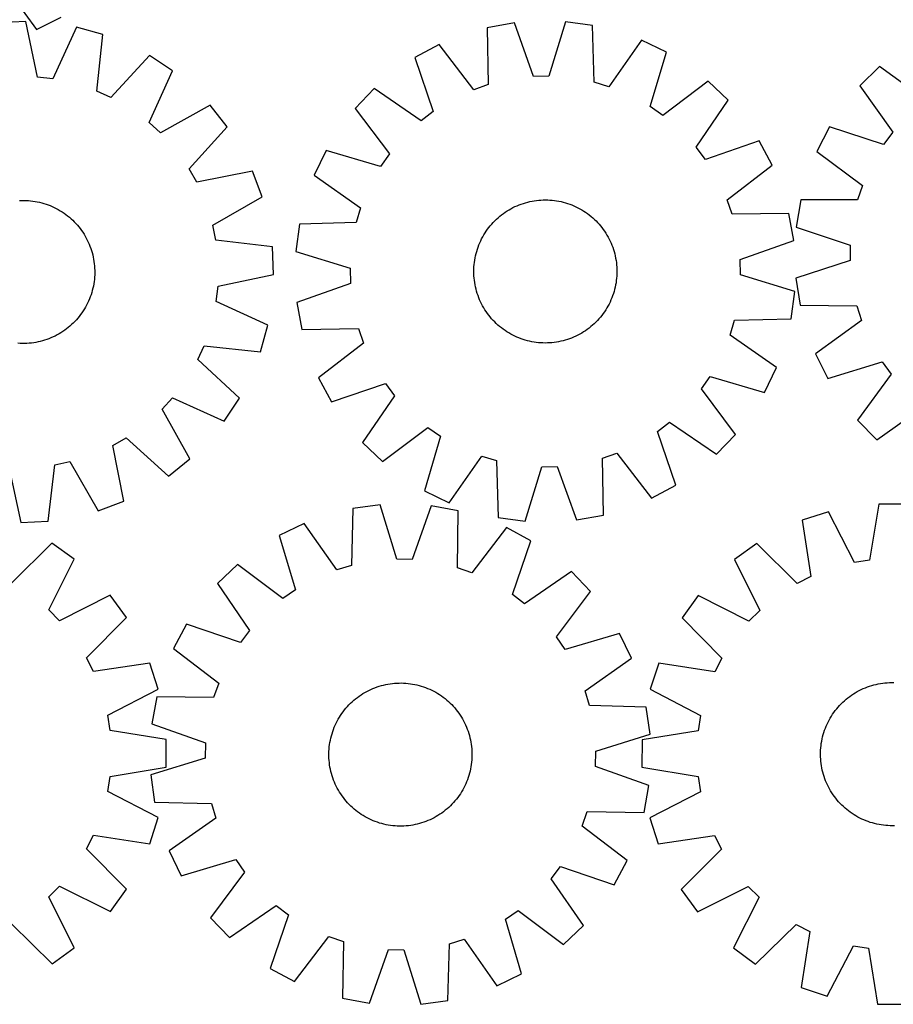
# Model space of a CAD drawing. Header units: millimetres. Extents: x 7 to 1493, y 7 to 2993.
# Tile 8 of 12: x 567 to 1055, y 2116 to 2666. Entities that reach past the tile are written whole.
import ezdxf

# ---------------------------------------------------------------- set-up
doc = ezdxf.new("R2010")
doc.units = ezdxf.units.MM
doc.layers.add('CUT', color=7, linetype='CONTINUOUS', true_color=0x000000)

msp = doc.modelspace()

# ---------------------------------------------------------------- linework, layer by layer
at = {"layer": 'CUT'}
for p, q in [((557.22138, 2686.136341), (575.998502, 2660.516144)), ((569.906683, 2665.013353), (554.536127, 2664.323018)), ((576.449954, 2633.930233), (569.906683, 2665.013353)), ((575.998502, 2660.516144), (589.717108, 2667.482522)), ((843.088744, 2664.213281), (827.948692, 2661.472956)), ((853.731347, 2634.28487), (843.088744, 2664.213281)), ((871.620698, 2664.84052), (862.303619, 2634.473321)), ((886.86655, 2662.768191), (871.620698, 2664.84052)), ((598.266093, 2661.818093), (584.970387, 2632.970234)), ((613.097685, 2657.724877), (598.266093, 2661.818093)), ((827.948692, 2661.472956), (828.471605, 2629.712897)), ((887.739879, 2631.015836), (886.86655, 2662.768191)), ((609.715493, 2626.141091), (613.097685, 2657.724877)), ((914.195878, 2654.547873), (895.950829, 2628.546086)), ((928.05516, 2647.865744), (914.195878, 2654.547873)), ((801.007019, 2652.059557), (787.454782, 2644.774819)), ((820.377123, 2626.884692), (801.007019, 2652.059557)), ((919.073728, 2617.397586), (928.05516, 2647.865744)), ((639.081697, 2645.922464), (617.522251, 2622.595119)), ((651.922506, 2637.44637), (639.081697, 2645.922464)), ((787.454782, 2644.774819), (797.766499, 2614.730797)), ((638.945924, 2608.453559), (651.922506, 2637.44637)), ((1047.217194, 2639.818875), (1036.262276, 2629.015158)), ((1072.888347, 2621.111479), (1047.217194, 2639.818875)), ((584.970387, 2632.970234), (576.449954, 2633.930233)), ((862.303619, 2634.473321), (853.731347, 2634.28487)), ((895.950829, 2628.546086), (887.739879, 2631.015836)), ((951.506678, 2631.60253), (926.119611, 2612.511391)), ((962.622747, 2620.964693), (951.506678, 2631.60253)), ((617.522251, 2622.595119), (609.715493, 2626.141091)), ((764.740628, 2627.49671), (754.102792, 2616.380641)), ((790.942153, 2609.539682), (764.740628, 2627.49671)), ((828.471605, 2629.712897), (820.377123, 2626.884692)), ((1036.262276, 2629.015158), (1054.611103, 2603.086501)), ((944.665719, 2594.763168), (962.622747, 2620.964693)), ((672.987624, 2618.192107), (645.274826, 2602.668719)), ((682.580702, 2606.162835), (672.987624, 2618.192107)), ((754.102792, 2616.380641), (773.193931, 2590.993574)), ((797.766499, 2614.730797), (790.942153, 2609.539682)), ((926.119611, 2612.511391), (919.073728, 2617.397586)), ((645.274826, 2602.668719), (638.945924, 2608.453559)), ((661.279968, 2582.599018), (682.580702, 2606.162835)), ((1019.327529, 2606.043868), (1012.247314, 2592.383667)), ((1049.523149, 2596.1849), (1019.327529, 2606.043868)), ((1054.611103, 2603.086501), (1049.523149, 2596.1849)), ((979.900856, 2598.25054), (949.856834, 2587.938823)), ((987.185593, 2584.698302), (979.900856, 2598.25054)), ((737.839578, 2592.929123), (731.157448, 2579.069841)), ((768.307735, 2583.947691), (737.839578, 2592.929123)), ((949.856834, 2587.938823), (944.665719, 2594.763168)), ((1012.247314, 2592.383667), (1037.710482, 2573.394147)), ((773.193931, 2590.993574), (768.307735, 2583.947691)), ((665.511498, 2575.14157), (661.279968, 2582.599018)), ((696.664925, 2581.341463), (665.511498, 2575.14157)), ((702.071235, 2566.936521), (696.664925, 2581.341463)), ((962.010728, 2565.328198), (987.185593, 2584.698302)), ((731.157448, 2579.069841), (757.159236, 2560.824792)), ((1037.710482, 2573.394147), (1035.004262, 2565.258071)), ((566.384884, 2564.964877), (567.640608, 2565.011396)), ((567.640608, 2565.011396), (568.897174, 2565.018448)), ((568.897174, 2565.018448), (570.153341, 2564.986028)), ((570.153341, 2564.986028), (571.40787, 2564.914167)), ((571.40787, 2564.914167), (572.659522, 2564.802935)), ((572.659522, 2564.802935), (573.907064, 2564.652443)), ((573.907064, 2564.652443), (575.149262, 2564.462838)), ((674.531413, 2551.108288), (702.071235, 2566.936521)), ((851.751706, 2564.340066), (852.982584, 2564.592939)), ((852.982584, 2564.592939), (854.220798, 2564.807024)), ((854.220798, 2564.807024), (855.465126, 2564.982111)), ((855.465126, 2564.982111), (856.714339, 2565.118025)), ((856.714339, 2565.118025), (857.967206, 2565.214634)), ((857.967206, 2565.214634), (859.222488, 2565.271842)), ((859.222488, 2565.271842), (860.478948, 2565.289592)), ((860.478948, 2565.289592), (861.735346, 2565.267868)), ((861.735346, 2565.267868), (862.990441, 2565.206689)), ((862.990441, 2565.206689), (864.242995, 2565.106117)), ((864.242995, 2565.106117), (865.491772, 2564.966251)), ((865.491772, 2564.966251), (866.73554, 2564.787229)), ((866.73554, 2564.787229), (867.973071, 2564.569228)), ((867.973071, 2564.569228), (869.203143, 2564.312462)), ((964.838934, 2557.233717), (962.010728, 2565.328198)), ((1003.239932, 2565.303547), (1000.727482, 2550.124017)), ((1035.004262, 2565.258071), (1003.239932, 2565.303547)), ((575.149262, 2564.462838), (576.384892, 2564.234309)), ((576.384892, 2564.234309), (577.612734, 2563.967081)), ((577.612734, 2563.967081), (578.831576, 2563.661417)), ((578.831576, 2563.661417), (580.040216, 2563.317619)), ((580.040216, 2563.317619), (581.23746, 2562.936027)), ((581.23746, 2562.936027), (582.422128, 2562.517016)), ((582.422128, 2562.517016), (583.593049, 2562.061001)), ((583.593049, 2562.061001), (584.749069, 2561.568431)), ((584.749069, 2561.568431), (585.889046, 2561.039793)), ((585.889046, 2561.039793), (587.011856, 2560.475609)), ((587.011856, 2560.475609), (588.116391, 2559.876434)), ((588.116391, 2559.876434), (589.20156, 2559.242861)), ((589.20156, 2559.242861), (590.266292, 2558.575514)), ((757.159236, 2560.824792), (754.689485, 2552.613842)), ((837.984701, 2558.408387), (839.036054, 2559.096618)), ((839.036054, 2559.096618), (840.108506, 2559.751487)), ((840.108506, 2559.751487), (841.200999, 2560.372346)), ((841.200999, 2560.372346), (842.312455, 2560.958582)), ((842.312455, 2560.958582), (843.441776, 2561.509618)), ((843.441776, 2561.509618), (844.587849, 2562.024909)), ((844.587849, 2562.024909), (845.749541, 2562.503946)), ((845.749541, 2562.503946), (846.925708, 2562.946258)), ((846.925708, 2562.946258), (848.115187, 2563.351407)), ((848.115187, 2563.351407), (849.316806, 2563.718993)), ((849.316806, 2563.718993), (850.529377, 2564.048655)), ((850.529377, 2564.048655), (851.751706, 2564.340066)), ((869.203143, 2564.312462), (870.424543, 2564.017186)), ((870.424543, 2564.017186), (871.636066, 2563.68369)), ((871.636066, 2563.68369), (872.836516, 2563.312304)), ((872.836516, 2563.312304), (874.024708, 2562.903394)), ((874.024708, 2562.903394), (875.199469, 2562.457364)), ((875.199469, 2562.457364), (876.35964, 2561.974654)), ((876.35964, 2561.974654), (877.504077, 2561.455741)), ((877.504077, 2561.455741), (878.631649, 2560.901135)), ((878.631649, 2560.901135), (879.741245, 2560.311386)), ((879.741245, 2560.311386), (880.831769, 2559.687074)), ((880.831769, 2559.687074), (881.902144, 2559.028816)), ((881.902144, 2559.028816), (882.951315, 2558.337262)), ((590.266292, 2558.575514), (591.309538, 2557.875053)), ((591.309538, 2557.875053), (592.330266, 2557.142168)), ((592.330266, 2557.142168), (593.32747, 2556.377583)), ((593.32747, 2556.377583), (594.300167, 2555.582052)), ((594.300167, 2555.582052), (595.247394, 2554.75636)), ((595.247394, 2554.75636), (596.168219, 2553.901323)), ((596.168219, 2553.901323), (597.061732, 2553.017784)), ((831.300281, 2552.717614), (832.176181, 2553.618616)), ((832.176181, 2553.618616), (833.07995, 2554.491662)), ((833.07995, 2554.491662), (834.010696, 2555.335888)), ((834.010696, 2555.335888), (834.967501, 2556.150463)), ((834.967501, 2556.150463), (835.94942, 2556.934581)), ((835.94942, 2556.934581), (836.955484, 2557.68747)), ((836.955484, 2557.68747), (837.984701, 2558.408387)), ((882.951315, 2558.337262), (883.978245, 2557.613093)), ((883.978245, 2557.613093), (884.981923, 2556.857025)), ((884.981923, 2556.857025), (885.961356, 2556.069804)), ((885.961356, 2556.069804), (886.915579, 2555.252207)), ((886.915579, 2555.252207), (887.84365, 2554.40504)), ((887.84365, 2554.40504), (888.744653, 2553.52914)), ((888.744653, 2553.52914), (889.617698, 2552.625371)), ((996.598992, 2557.756629), (964.838934, 2557.233717)), ((999.339317, 2542.616578), (996.598992, 2557.756629)), ((597.061732, 2553.017784), (597.927052, 2552.106615)), ((597.927052, 2552.106615), (598.763324, 2551.168716)), ((598.763324, 2551.168716), (599.569723, 2550.205011)), ((599.569723, 2550.205011), (600.345454, 2549.216452)), ((600.345454, 2549.216452), (601.089751, 2548.204015)), ((601.089751, 2548.204015), (601.801879, 2547.168698)), ((676.251359, 2542.708219), (674.531413, 2551.108288)), ((722.93713, 2551.740513), (720.864801, 2536.494661)), ((754.689485, 2552.613842), (722.93713, 2551.740513)), ((827.36806, 2547.825278), (828.092228, 2548.852209)), ((828.092228, 2548.852209), (828.848296, 2549.855886)), ((828.848296, 2549.855886), (829.635517, 2550.83532)), ((829.635517, 2550.83532), (830.453114, 2551.789543)), ((830.453114, 2551.789543), (831.300281, 2552.717614)), ((889.617698, 2552.625371), (890.461925, 2551.694625)), ((890.461925, 2551.694625), (891.276499, 2550.73782)), ((891.276499, 2550.73782), (892.060618, 2549.755902)), ((892.060618, 2549.755902), (892.813507, 2548.749837)), ((892.813507, 2548.749837), (893.534423, 2547.720621)), ((1000.727482, 2550.124017), (1030.812478, 2539.932462)), ((601.801879, 2547.168698), (602.481135, 2546.111524)), ((602.481135, 2546.111524), (603.12685, 2545.033535)), ((603.12685, 2545.033535), (603.738385, 2543.935796)), ((603.738385, 2543.935796), (604.315138, 2542.81939)), ((604.315138, 2542.81939), (604.856539, 2541.685418)), ((707.795902, 2538.97773), (676.251359, 2542.708219)), ((824.249581, 2542.37804), (824.804186, 2543.505613)), ((824.804186, 2543.505613), (825.393936, 2544.615208)), ((825.393936, 2544.615208), (826.018248, 2545.705732)), ((826.018248, 2545.705732), (826.676506, 2546.776107)), ((826.676506, 2546.776107), (827.36806, 2547.825278)), ((893.534423, 2547.720621), (894.222655, 2546.669268)), ((894.222655, 2546.669268), (894.877524, 2545.596815)), ((894.877524, 2545.596815), (895.498382, 2544.504322)), ((895.498382, 2544.504322), (896.084619, 2543.392867)), ((896.084619, 2543.392867), (896.635655, 2542.263545)), ((969.410907, 2531.973975), (999.339317, 2542.616578)), ((604.856539, 2541.685418), (605.362054, 2540.535)), ((605.362054, 2540.535), (605.831185, 2539.369271)), ((605.831185, 2539.369271), (606.263467, 2538.189382)), ((606.263467, 2538.189382), (606.658475, 2536.996497)), ((708.486236, 2523.607174), (707.795902, 2538.97773)), ((822.021631, 2536.51003), (822.393017, 2537.710479)), ((822.393017, 2537.710479), (822.801927, 2538.898671)), ((822.801927, 2538.898671), (823.247957, 2540.073432)), ((823.247957, 2540.073432), (823.730667, 2541.233604)), ((823.730667, 2541.233604), (824.249581, 2542.37804)), ((896.635655, 2542.263545), (897.150945, 2541.117473)), ((897.150945, 2541.117473), (897.629983, 2539.95578)), ((897.629983, 2539.95578), (898.072294, 2538.779614)), ((898.072294, 2538.779614), (898.477443, 2537.590134)), ((898.477443, 2537.590134), (898.84503, 2536.388516)), ((1030.812478, 2539.932462), (1030.752896, 2531.358325)), ((606.658475, 2536.996497), (607.015818, 2535.791792)), ((607.015818, 2535.791792), (607.335144, 2534.576458)), ((607.335144, 2534.576458), (607.616139, 2533.351693)), ((607.616139, 2533.351693), (607.858523, 2532.118706)), ((607.858523, 2532.118706), (608.062059, 2530.878714)), ((720.864801, 2536.494661), (751.232, 2527.177583)), ((820.73907, 2530.365736), (820.918092, 2531.609503)), ((820.918092, 2531.609503), (821.136094, 2532.847034)), ((821.136094, 2532.847034), (821.392859, 2534.077107)), ((821.392859, 2534.077107), (821.688135, 2535.298507)), ((821.688135, 2535.298507), (822.021631, 2536.51003)), ((898.84503, 2536.388516), (899.174691, 2535.175944)), ((899.174691, 2535.175944), (899.466102, 2533.953616)), ((899.466102, 2533.953616), (899.718975, 2532.722737)), ((899.718975, 2532.722737), (899.933061, 2531.484523)), ((969.599358, 2523.401702), (969.410907, 2531.973975)), ((608.062059, 2530.878714), (608.226546, 2529.632941)), ((608.226546, 2529.632941), (608.351821, 2528.382616)), ((608.351821, 2528.382616), (608.43776, 2527.128973)), ((608.43776, 2527.128973), (608.484279, 2525.873249)), ((751.232, 2527.177583), (751.420451, 2518.60531)), ((820.415729, 2525.352912), (820.437454, 2526.609309)), ((820.437454, 2526.609309), (820.498633, 2527.864404)), ((820.498633, 2527.864404), (820.599204, 2529.116959)), ((820.599204, 2529.116959), (820.73907, 2530.365736)), ((899.933061, 2531.484523), (900.108147, 2530.240195)), ((900.108147, 2530.240195), (900.244062, 2528.990982)), ((900.244062, 2528.990982), (900.340671, 2527.738116)), ((900.340671, 2527.738116), (900.397879, 2526.482833)), ((900.397879, 2526.482833), (900.415629, 2525.226373)), ((1030.752896, 2531.358325), (1000.529169, 2521.585858)), ((608.275818, 2520.854334), (608.125326, 2519.606793)), ((608.38705, 2522.105987), (608.275818, 2520.854334)), ((608.458912, 2523.360516), (608.38705, 2522.105987)), ((608.491332, 2524.616683), (608.458912, 2523.360516)), ((608.484279, 2525.873249), (608.491332, 2524.616683)), ((677.403116, 2517.063903), (708.486236, 2523.607174)), ((820.433479, 2524.096451), (820.415729, 2525.352912)), ((820.490687, 2522.841169), (820.433479, 2524.096451)), ((820.587296, 2521.588303), (820.490687, 2522.841169)), ((820.723211, 2520.33909), (820.587296, 2521.588303)), ((900.232154, 2521.462326), (900.092288, 2520.213549)), ((900.332726, 2522.714881), (900.232154, 2521.462326)), ((900.393904, 2523.969976), (900.332726, 2522.714881)), ((900.415629, 2525.226373), (900.393904, 2523.969976)), ((999.966557, 2514.084624), (969.599358, 2523.401702)), ((1000.529169, 2521.585858), (1002.830421, 2506.372877)), ((607.439964, 2515.901123), (607.134301, 2514.682281)), ((607.707193, 2517.128965), (607.439964, 2515.901123)), ((607.935722, 2518.364595), (607.707193, 2517.128965)), ((608.125326, 2519.606793), (607.935722, 2518.364595)), ((676.443117, 2508.54347), (677.403116, 2517.063903)), ((751.420451, 2518.60531), (721.492041, 2507.962707)), ((820.898297, 2519.094762), (820.723211, 2520.33909)), ((821.112383, 2517.856548), (820.898297, 2519.094762)), ((821.365256, 2516.625669), (821.112383, 2517.856548)), ((821.656667, 2515.403341), (821.365256, 2516.625669)), ((821.986328, 2514.190769), (821.656667, 2515.403341)), ((899.143223, 2515.280778), (898.809727, 2514.069255)), ((899.438499, 2516.502178), (899.143223, 2515.280778)), ((899.695264, 2517.732251), (899.438499, 2516.502178)), ((899.913266, 2518.969782), (899.695264, 2517.732251)), ((900.092288, 2520.213549), (899.913266, 2518.969782)), ((605.533884, 2509.920808), (605.041315, 2508.764788)), ((605.9899, 2511.091729), (605.533884, 2509.920808)), ((606.40891, 2512.276397), (605.9899, 2511.091729)), ((606.790503, 2513.473641), (606.40891, 2512.276397)), ((607.134301, 2514.682281), (606.790503, 2513.473641)), ((822.353915, 2512.989151), (821.986328, 2514.190769)), ((822.759064, 2511.799671), (822.353915, 2512.989151)), ((823.201375, 2510.623505), (822.759064, 2511.799671)), ((823.680413, 2509.461812), (823.201375, 2510.623505)), ((897.583401, 2510.505853), (897.100691, 2509.345681)), ((898.029431, 2511.680614), (897.583401, 2510.505853)), ((898.438341, 2512.868806), (898.029431, 2511.680614)), ((898.809727, 2514.069255), (898.438341, 2512.868806)), ((997.894228, 2498.838772), (999.966557, 2514.084624)), ((602.715744, 2504.312297), (602.048397, 2503.247564)), ((603.349317, 2505.397466), (602.715744, 2504.312297)), ((603.948492, 2506.502), (603.349317, 2505.397466)), ((604.512677, 2507.62481), (603.948492, 2506.502)), ((605.041315, 2508.764788), (604.512677, 2507.62481)), ((705.290976, 2495.247764), (676.443117, 2508.54347)), ((721.492041, 2507.962707), (724.232366, 2492.822656)), ((824.195704, 2508.31574), (823.680413, 2509.461812)), ((824.746739, 2507.186418), (824.195704, 2508.31574)), ((825.332976, 2506.074963), (824.746739, 2507.186418)), ((825.953834, 2504.98247), (825.332976, 2506.074963)), ((826.608703, 2503.910017), (825.953834, 2504.98247)), ((894.81311, 2504.873553), (894.154853, 2503.803178)), ((895.437422, 2505.964076), (894.81311, 2504.873553)), ((896.027172, 2507.073672), (895.437422, 2505.964076)), ((896.581777, 2508.201245), (896.027172, 2507.073672)), ((897.100691, 2509.345681), (896.581777, 2508.201245)), ((1002.830421, 2506.372877), (1034.592315, 2505.976908)), ((1034.592315, 2505.976908), (1037.185204, 2497.804007)), ((599.054935, 2499.21369), (598.229244, 2498.266462)), ((599.850466, 2500.186386), (599.054935, 2499.21369)), ((600.615051, 2501.183591), (599.850466, 2500.186386)), ((601.347936, 2502.204319), (600.615051, 2501.183591)), ((602.048397, 2503.247564), (601.347936, 2502.204319)), ((827.296935, 2502.858664), (826.608703, 2503.910017)), ((828.017851, 2501.829448), (827.296935, 2502.858664)), ((828.77074, 2500.823383), (828.017851, 2501.829448)), ((829.554859, 2499.841464), (828.77074, 2500.823383)), ((830.369433, 2498.88466), (829.554859, 2499.841464)), ((831.21366, 2497.953914), (830.369433, 2498.88466)), ((890.378244, 2498.789742), (889.531077, 2497.861671)), ((891.195841, 2499.743965), (890.378244, 2498.789742)), ((891.983062, 2500.723399), (891.195841, 2499.743965)), ((892.73913, 2501.727076), (891.983062, 2500.723399)), ((893.463298, 2502.754007), (892.73913, 2501.727076)), ((894.154853, 2503.803178), (893.463298, 2502.754007)), ((966.141873, 2497.965443), (997.894228, 2498.838772)), ((592.689336, 2493.168403), (591.676898, 2492.424106)), ((593.677895, 2493.944133), (592.689336, 2493.168403)), ((594.641599, 2494.750533), (593.677895, 2493.944133)), ((595.579499, 2495.586805), (594.641599, 2494.750533)), ((596.490668, 2496.452124), (595.579499, 2495.586805)), ((597.374207, 2497.345638), (596.490668, 2496.452124)), ((598.229244, 2498.266462), (597.374207, 2497.345638)), ((701.19776, 2480.416172), (705.290976, 2495.247764)), ((724.232366, 2492.822656), (755.992424, 2493.345568)), ((755.992424, 2493.345568), (758.82063, 2485.251087)), ((832.086705, 2497.050145), (831.21366, 2497.953914)), ((832.987708, 2496.174244), (832.086705, 2497.050145)), ((833.915779, 2495.327078), (832.987708, 2496.174244)), ((834.870002, 2494.50948), (833.915779, 2495.327078)), ((835.849435, 2493.72226), (834.870002, 2494.50948)), ((836.853113, 2492.966192), (835.849435, 2493.72226)), ((884.881938, 2493.644703), (883.875874, 2492.891815)), ((885.863857, 2494.428822), (884.881938, 2493.644703)), ((886.820662, 2495.243397), (885.863857, 2494.428822)), ((887.751408, 2496.087623), (886.820662, 2495.243397)), ((888.655177, 2496.960669), (887.751408, 2496.087623)), ((889.531077, 2497.861671), (888.655177, 2496.960669)), ((963.672122, 2489.754492), (966.141873, 2497.965443)), ((1037.185204, 2497.804007), (1011.46059, 2479.170193)), ((582.842155, 2487.682672), (581.662266, 2487.25039)), ((584.007884, 2488.151803), (582.842155, 2487.682672)), ((585.158302, 2488.657318), (584.007884, 2488.151803)), ((586.292273, 2489.198719), (585.158302, 2488.657318)), ((587.408679, 2489.775472), (586.292273, 2489.198719)), ((588.506419, 2490.387007), (587.408679, 2489.775472)), ((589.584407, 2491.032722), (588.506419, 2490.387007)), ((590.641582, 2491.711978), (589.584407, 2491.032722)), ((591.676898, 2492.424106), (590.641582, 2491.711978)), ((837.880043, 2492.242023), (836.853113, 2492.966192)), ((838.929214, 2491.550469), (837.880043, 2492.242023)), ((839.99959, 2490.892211), (838.929214, 2491.550469)), ((841.090113, 2490.267899), (839.99959, 2490.892211)), ((842.199709, 2489.67815), (841.090113, 2490.267899)), ((843.327281, 2489.123544), (842.199709, 2489.67815)), ((844.471718, 2488.604631), (843.327281, 2489.123544)), ((845.631889, 2488.12192), (844.471718, 2488.604631)), ((846.806651, 2487.67589), (845.631889, 2488.12192)), ((847.994842, 2487.266981), (846.806651, 2487.67589)), ((873.90565, 2487.633027), (872.716171, 2487.227878)), ((875.081817, 2488.075339), (873.90565, 2487.633027)), ((876.243509, 2488.554376), (875.081817, 2488.075339)), ((877.389582, 2489.069667), (876.243509, 2488.554376)), ((878.518903, 2489.620702), (877.389582, 2489.069667)), ((879.630359, 2490.206939), (878.518903, 2489.620702)), ((880.722852, 2490.827798), (879.630359, 2490.206939)), ((881.795304, 2491.482666), (880.722852, 2490.827798)), ((882.846657, 2492.170898), (881.795304, 2491.482666)), ((883.875874, 2492.891815), (882.846657, 2492.170898)), ((989.67391, 2471.509443), (963.672122, 2489.754492)), ((566.8334, 2485.054945), (565.578871, 2485.126807)), ((568.089567, 2485.022525), (566.8334, 2485.054945)), ((569.346132, 2485.029578), (568.089567, 2485.022525)), ((570.601856, 2485.076097), (569.346132, 2485.029578)), ((571.855499, 2485.162036), (570.601856, 2485.076097)), ((573.105825, 2485.287311), (571.855499, 2485.162036)), ((574.351598, 2485.451797), (573.105825, 2485.287311)), ((575.59159, 2485.655334), (574.351598, 2485.451797)), ((576.824577, 2485.897718), (575.59159, 2485.655334)), ((578.049341, 2486.178713), (576.824577, 2485.897718)), ((579.264676, 2486.498039), (578.049341, 2486.178713)), ((580.46938, 2486.855382), (579.264676, 2486.498039)), ((581.662266, 2487.25039), (580.46938, 2486.855382)), ((666.068003, 2475.991606), (669.613974, 2483.798363)), ((669.613974, 2483.798363), (701.19776, 2480.416172)), ((758.82063, 2485.251087), (733.645765, 2465.880983)), ((849.195292, 2486.895595), (847.994842, 2487.266981)), ((850.406815, 2486.562099), (849.195292, 2486.895595)), ((851.628215, 2486.266823), (850.406815, 2486.562099)), ((852.858287, 2486.010057), (851.628215, 2486.266823)), ((854.095818, 2485.792056), (852.858287, 2486.010057)), ((855.339586, 2485.613034), (854.095818, 2485.792056)), ((856.588363, 2485.473168), (855.339586, 2485.613034)), ((857.840917, 2485.372596), (856.588363, 2485.473168)), ((859.096012, 2485.311417), (857.840917, 2485.372596)), ((860.35241, 2485.289692), (859.096012, 2485.311417)), ((861.60887, 2485.307443), (860.35241, 2485.289692)), ((862.864152, 2485.364651), (861.60887, 2485.307443)), ((864.117019, 2485.46126), (862.864152, 2485.364651)), ((865.366232, 2485.597174), (864.117019, 2485.46126)), ((866.61056, 2485.772261), (865.366232, 2485.597174)), ((867.848774, 2485.986346), (866.61056, 2485.772261)), ((869.079652, 2486.239219), (867.848774, 2485.986346)), ((870.301981, 2486.53063), (869.079652, 2486.239219)), ((871.514552, 2486.860292), (870.301981, 2486.53063)), ((872.716171, 2487.227878), (871.514552, 2486.860292)), ((1011.46059, 2479.170193), (1018.35028, 2465.412914)), ((689.395347, 2454.43216), (666.068003, 2475.991606)), ((982.99178, 2457.650162), (989.67391, 2471.509443)), ((1018.35028, 2465.412914), (1048.679998, 2474.85129)), ((1048.679998, 2474.85129), (1053.671546, 2467.879647)), ((733.645765, 2465.880983), (740.930502, 2452.328745)), ((947.637427, 2459.585711), (952.523623, 2466.631593)), ((952.523623, 2466.631593), (982.99178, 2457.650162)), ((1053.671546, 2467.879647), (1034.96415, 2442.208494)), ((740.930502, 2452.328745), (770.974524, 2462.640462)), ((770.974524, 2462.640462), (776.165639, 2455.816116)), ((646.141603, 2448.239031), (651.926443, 2454.567933)), ((651.926443, 2454.567933), (680.919254, 2441.591351)), ((776.165639, 2455.816116), (758.208612, 2429.614592)), ((966.728566, 2434.198644), (947.637427, 2459.585711)), ((680.919254, 2441.591351), (689.395347, 2454.43216)), ((1045.767867, 2431.253575), (1071.696525, 2449.602403)), ((661.664991, 2420.526233), (646.141603, 2448.239031)), ((769.32468, 2418.976755), (794.711747, 2438.067894)), ((794.711747, 2438.067894), (801.75763, 2433.181699)), ((923.064859, 2435.848488), (929.889205, 2441.039603)), ((929.889205, 2441.039603), (956.09073, 2423.082575)), ((1034.96415, 2442.208494), (1045.767867, 2431.253575)), ((801.75763, 2433.181699), (792.776198, 2402.713541)), ((933.376576, 2405.804466), (923.064859, 2435.848488)), ((956.09073, 2423.082575), (966.728566, 2434.198644)), ((618.614453, 2428.002359), (626.071901, 2432.233889)), ((624.814347, 2396.848931), (618.614453, 2428.002359)), ((626.071901, 2432.233889), (649.635718, 2410.933155)), ((758.208612, 2429.614592), (769.32468, 2418.976755)), ((806.63548, 2396.031412), (824.880529, 2422.033199)), ((824.880529, 2422.033199), (833.091479, 2419.563448)), ((892.359753, 2420.866388), (900.454235, 2423.694593)), ((900.454235, 2423.694593), (919.824339, 2398.519728)), ((560.536786, 2416.110741), (567.080058, 2385.027621)), ((582.450613, 2385.717955), (586.181103, 2417.262498)), ((586.181103, 2417.262498), (594.581172, 2418.982443)), ((594.581172, 2418.982443), (610.409405, 2391.442622)), ((649.635718, 2410.933155), (661.664991, 2420.526233)), ((833.091479, 2419.563448), (833.964808, 2387.811093)), ((849.21066, 2385.738764), (858.527739, 2416.105964)), ((858.527739, 2416.105964), (867.100011, 2416.294415)), ((867.100011, 2416.294415), (877.742614, 2386.366004)), ((892.882666, 2389.106329), (892.359753, 2420.866388)), ((919.824339, 2398.519728), (933.376576, 2405.804466)), ((792.776198, 2402.713541), (806.63548, 2396.031412)), ((610.409405, 2391.442622), (624.814347, 2396.848931)), ((768.077222, 2394.804756), (752.833125, 2392.71956)), ((777.419926, 2364.44543), (768.077222, 2394.804756)), ((796.609695, 2394.201596), (785.992355, 2364.264214)), ((811.752054, 2391.474049), (796.609695, 2394.201596)), ((1046.92591, 2395.287387), (1041.700184, 2363.955829)), ((1062.311906, 2395.24631), (1046.92591, 2395.287387)), ((752.833125, 2392.71956), (751.986594, 2360.96648)), ((811.255946, 2359.713561), (811.752054, 2391.474049)), ((877.742614, 2386.366004), (892.882666, 2389.106329)), ((1018.726604, 2390.898198), (1004.080959, 2386.182731)), ((1033.227854, 2362.637121), (1018.726604, 2390.898198)), ((567.080058, 2385.027621), (582.450613, 2385.717955)), ((725.510744, 2384.47618), (711.657106, 2377.782357)), ((743.777731, 2358.4898), (725.510744, 2384.47618)), ((833.964808, 2387.811093), (849.21066, 2385.738764)), ((1004.080959, 2386.182731), (1008.792983, 2354.76981)), ((711.657106, 2377.782357), (720.664249, 2347.32179)), ((838.701662, 2382.083392), (819.352812, 2356.892188)), ((852.260043, 2374.810094), (838.701662, 2382.083392)), ((584.562332, 2373.488422), (561.98424, 2351.145536)), ((597.012451, 2364.44823), (584.562332, 2373.488422)), ((841.973686, 2344.75738), (852.260043, 2374.810094)), ((978.61816, 2373.2943), (966.146483, 2364.283871)), ((1001.142821, 2350.89755), (978.61816, 2373.2943)), ((582.756086, 2336.062833), (597.012451, 2364.44823)), ((688.219322, 2361.499356), (677.112235, 2350.852142)), ((713.622492, 2342.429649), (688.219322, 2361.499356)), ((751.986594, 2360.96648), (743.777731, 2358.4898)), ((785.992355, 2364.264214), (777.419926, 2364.44543)), ((966.146483, 2364.283871), (980.33501, 2335.864503)), ((1041.700184, 2363.955829), (1033.227854, 2362.637121)), ((819.352812, 2356.892188), (811.255946, 2359.713561)), ((874.98877, 2357.551161), (848.80241, 2339.572027)), ((885.635984, 2346.444074), (874.98877, 2357.551161)), ((677.112235, 2350.852142), (695.09137, 2324.665781)), ((1008.792983, 2354.76981), (1001.142821, 2350.89755)), ((720.664249, 2347.32179), (713.622492, 2342.429649)), ((848.80241, 2339.572027), (841.973686, 2344.75738)), ((866.566278, 2321.040904), (885.635984, 2346.444074)), ((617.19814, 2344.273895), (588.820767, 2330.001562)), ((626.245334, 2331.828863), (617.19814, 2344.273895)), ((945.912666, 2344.157806), (936.835773, 2331.734419)), ((974.255868, 2329.817735), (945.912666, 2344.157806)), ((588.820767, 2330.001562), (582.756086, 2336.062833)), ((980.33501, 2335.864503), (974.255868, 2329.817735)), ((603.915155, 2309.238205), (626.245334, 2331.828863)), ((659.853302, 2328.123415), (652.580005, 2314.565034)), ((689.906016, 2317.837057), (659.853302, 2328.123415)), ((936.835773, 2331.734419), (959.111931, 2309.09049)), ((695.09137, 2324.665781), (689.906016, 2317.837057)), ((901.918985, 2323.00629), (871.458418, 2313.999148)), ((908.612809, 2309.152653), (901.918985, 2323.00629)), ((871.458418, 2313.999148), (866.566278, 2321.040904)), ((652.580005, 2314.565034), (677.771208, 2295.216183)), ((607.809974, 2301.599504), (603.915155, 2309.238205)), ((639.208853, 2306.404209), (607.809974, 2301.599504)), ((643.96752, 2291.772544), (639.208853, 2306.404209)), ((882.626429, 2290.885666), (908.612809, 2309.152653)), ((923.811565, 2306.340801), (919.017964, 2291.720543)), ((955.198878, 2301.461114), (923.811565, 2306.340801)), ((959.111931, 2309.09049), (955.198878, 2301.461114)), ((677.771208, 2295.216183), (674.949835, 2287.119318)), ((773.66792, 2294.850542), (774.914211, 2295.011058)), ((774.914211, 2295.011058), (776.164929, 2295.132347)), ((776.164929, 2295.132347), (777.41884, 2295.214291)), ((777.41884, 2295.214291), (778.674706, 2295.256808)), ((778.674706, 2295.256808), (779.931288, 2295.259856)), ((779.931288, 2295.259856), (781.187345, 2295.223432)), ((781.187345, 2295.223432), (782.441639, 2295.147573)), ((782.441639, 2295.147573), (783.69293, 2295.032352)), ((783.69293, 2295.032352), (784.939986, 2294.877885)), ((784.939986, 2294.877885), (786.181574, 2294.684323)), ((1046.546857, 2294.730978), (1047.783594, 2294.953436)), ((1047.783594, 2294.953436), (1049.026709, 2295.136938)), ((1049.026709, 2295.136938), (1050.274974, 2295.281301)), ((1050.274974, 2295.281301), (1051.527158, 2295.386385)), ((1051.527158, 2295.386385), (1052.782025, 2295.452084)), ((1052.782025, 2295.452084), (1054.038336, 2295.478335)), ((1054.038336, 2295.478335), (1055.294852, 2295.465112)), ((615.749359, 2277.187956), (643.96752, 2291.772544)), ((758.417402, 2289.318193), (759.497443, 2289.960469)), ((759.497443, 2289.960469), (760.597125, 2290.568503)), ((760.597125, 2290.568503), (761.715364, 2291.141695)), ((761.715364, 2291.141695), (762.851055, 2291.67948)), ((762.851055, 2291.67948), (764.003079, 2292.181326)), ((764.003079, 2292.181326), (765.170297, 2292.646738)), ((765.170297, 2292.646738), (766.351558, 2293.075258)), ((766.351558, 2293.075258), (767.545696, 2293.466462)), ((767.545696, 2293.466462), (768.751533, 2293.819964)), ((768.751533, 2293.819964), (769.967879, 2294.135416)), ((769.967879, 2294.135416), (771.193533, 2294.412505)), ((771.193533, 2294.412505), (772.427286, 2294.650959)), ((772.427286, 2294.650959), (773.66792, 2294.850542)), ((786.181574, 2294.684323), (787.416469, 2294.451857)), ((787.416469, 2294.451857), (788.643453, 2294.180717)), ((788.643453, 2294.180717), (789.861315, 2293.87117)), ((789.861315, 2293.87117), (791.068853, 2293.523522)), ((791.068853, 2293.523522), (792.264875, 2293.138116)), ((792.264875, 2293.138116), (793.448201, 2292.715332)), ((793.448201, 2292.715332), (794.617663, 2292.255587)), ((794.617663, 2292.255587), (795.772107, 2291.759336)), ((795.772107, 2291.759336), (796.910394, 2291.227067)), ((796.910394, 2291.227067), (798.0314, 2290.659307)), ((798.0314, 2290.659307), (799.13402, 2290.056615)), ((799.13402, 2290.056615), (800.217164, 2289.419587)), ((800.217164, 2289.419587), (801.279764, 2288.74885)), ((885.103108, 2282.676803), (882.626429, 2290.885666)), ((919.017964, 2291.720543), (947.201208, 2277.068599)), ((1032.637833, 2289.140423), (1033.70583, 2289.802533)), ((1033.70583, 2289.802533), (1034.794098, 2290.430769)), ((1034.794098, 2290.430769), (1035.901561, 2291.024512)), ((1035.901561, 2291.024512), (1037.027129, 2291.583176)), ((1037.027129, 2291.583176), (1038.169689, 2292.106209)), ((1038.169689, 2292.106209), (1039.328114, 2292.593096)), ((1039.328114, 2292.593096), (1040.50126, 2293.043355)), ((1040.50126, 2293.043355), (1041.687971, 2293.456542)), ((1041.687971, 2293.456542), (1042.887075, 2293.832251)), ((1042.887075, 2293.832251), (1044.097389, 2294.170109)), ((1044.097389, 2294.170109), (1045.317717, 2294.469783)), ((1045.317717, 2294.469783), (1046.546857, 2294.730978)), ((643.189347, 2287.615426), (640.4618, 2272.473067)), ((674.949835, 2287.119318), (643.189347, 2287.615426)), ((750.607522, 2283.030136), (751.493905, 2283.920829)), ((751.493905, 2283.920829), (752.407827, 2284.78324)), ((752.407827, 2284.78324), (753.348387, 2285.616519)), ((753.348387, 2285.616519), (754.314657, 2286.419843)), ((754.314657, 2286.419843), (755.305683, 2287.192419)), ((755.305683, 2287.192419), (756.320487, 2287.933485)), ((756.320487, 2287.933485), (757.358068, 2288.64231)), ((757.358068, 2288.64231), (758.417402, 2289.318193)), ((801.279764, 2288.74885), (802.320772, 2288.045068)), ((802.320772, 2288.045068), (803.339159, 2287.308933)), ((803.339159, 2287.308933), (804.333922, 2286.541174)), ((804.333922, 2286.541174), (805.304078, 2285.742547)), ((805.304078, 2285.742547), (806.248669, 2284.913841)), ((806.248669, 2284.913841), (807.166764, 2284.055874)), ((807.166764, 2284.055874), (808.057457, 2283.169492)), ((1025.815181, 2283.616134), (1026.713022, 2284.495274)), ((1026.713022, 2284.495274), (1027.638035, 2285.345778)), ((1027.638035, 2285.345778), (1028.589307, 2286.166808)), ((1028.589307, 2286.166808), (1029.565898, 2286.957552)), ((1029.565898, 2286.957552), (1030.566845, 2287.717231)), ((1030.566845, 2287.717231), (1031.591161, 2288.445094)), ((1031.591161, 2288.445094), (1032.637833, 2289.140423)), ((746.618329, 2278.184143), (747.354463, 2279.202531)), ((747.354463, 2279.202531), (748.122222, 2280.197293)), ((748.122222, 2280.197293), (748.920849, 2281.167449)), ((748.920849, 2281.167449), (749.749555, 2282.112041)), ((749.749555, 2282.112041), (750.607522, 2283.030136)), ((808.057457, 2283.169492), (808.919869, 2282.25557)), ((808.919869, 2282.25557), (809.753147, 2281.31501)), ((809.753147, 2281.31501), (810.556471, 2280.34874)), ((810.556471, 2280.34874), (811.329047, 2279.357714)), ((811.329047, 2279.357714), (812.070114, 2278.342909)), ((916.856189, 2281.830272), (885.103108, 2282.676803)), ((918.941384, 2266.586174), (916.856189, 2281.830272)), ((1021.046367, 2277.790397), (1021.76357, 2278.822204)), ((1021.76357, 2278.822204), (1022.51283, 2279.830974)), ((1022.51283, 2279.830974), (1023.293406, 2280.815711)), ((1023.293406, 2280.815711), (1024.104529, 2281.775444)), ((1024.104529, 2281.775444), (1024.945397, 2282.709225)), ((1024.945397, 2282.709225), (1025.815181, 2283.616134)), ((617.093065, 2268.719555), (615.749359, 2277.187956)), ((743.436329, 2272.773766), (744.004089, 2273.894772)), ((744.004089, 2273.894772), (744.606781, 2274.997391)), ((744.606781, 2274.997391), (745.24381, 2276.080536)), ((745.24381, 2276.080536), (745.914546, 2277.143136)), ((745.914546, 2277.143136), (746.618329, 2278.184143)), ((812.070114, 2278.342909), (812.778938, 2277.305328)), ((812.778938, 2277.305328), (813.454822, 2276.245995)), ((813.454822, 2276.245995), (814.097098, 2275.165953)), ((814.097098, 2275.165953), (814.705132, 2274.066271)), ((814.705132, 2274.066271), (815.278324, 2272.948032)), ((815.278324, 2272.948032), (815.816108, 2271.812341)), ((947.201208, 2277.068599), (945.83728, 2268.603431)), ((1017.964814, 2272.322185), (1018.511778, 2273.453484)), ((1018.511778, 2273.453484), (1019.094007, 2274.567044)), ((1019.094007, 2274.567044), (1019.710926, 2275.661767)), ((1019.710926, 2275.661767), (1020.361927, 2276.736571)), ((1020.361927, 2276.736571), (1021.046367, 2277.790397)), ((648.439908, 2263.586314), (617.093065, 2268.719555)), ((640.4618, 2272.473067), (670.399182, 2261.855726)), ((741.139874, 2266.932224), (741.525281, 2268.128246)), ((741.525281, 2268.128246), (741.948065, 2269.311572)), ((741.948065, 2269.311572), (742.407809, 2270.481035)), ((742.407809, 2270.481035), (742.90406, 2271.635479)), ((742.90406, 2271.635479), (743.436329, 2272.773766)), ((815.816108, 2271.812341), (816.317954, 2270.660318)), ((816.317954, 2270.660318), (816.783367, 2269.4931)), ((816.783367, 2269.4931), (817.211887, 2268.311839)), ((817.211887, 2268.311839), (817.603091, 2267.117701)), ((945.83728, 2268.603431), (914.478266, 2263.545076)), ((1015.776618, 2266.439234), (1016.139873, 2267.642169)), ((1016.139873, 2267.642169), (1016.540735, 2268.8331)), ((1016.540735, 2268.8331), (1016.978806, 2270.010852)), ((1016.978806, 2270.010852), (1017.453656, 2271.174263)), ((1017.453656, 2271.174263), (1017.964814, 2272.322185)), ((648.444236, 2248.200264), (648.439908, 2263.586314)), ((670.399182, 2261.855726), (670.217966, 2253.283298)), ((739.785511, 2260.803357), (739.979073, 2262.044945)), ((739.979073, 2262.044945), (740.211539, 2263.27984)), ((740.211539, 2263.27984), (740.482679, 2264.506824)), ((740.482679, 2264.506824), (740.792226, 2265.724686)), ((740.792226, 2265.724686), (741.139874, 2266.932224)), ((817.603091, 2267.117701), (817.956593, 2265.911863)), ((817.956593, 2265.911863), (818.272044, 2264.695518)), ((818.272044, 2264.695518), (818.549134, 2263.469863)), ((818.549134, 2263.469863), (818.787588, 2262.23611)), ((818.787588, 2262.23611), (818.987171, 2260.995476)), ((888.582059, 2257.24347), (918.941384, 2266.586174)), ((914.478266, 2263.545076), (914.437188, 2248.15908)), ((1014.70626, 2261.531354), (1014.915884, 2262.770331)), ((1014.915884, 2262.770331), (1015.164321, 2264.002113)), ((1015.164321, 2264.002113), (1015.451327, 2265.225483)), ((1015.451327, 2265.225483), (1015.776618, 2266.439234)), ((739.403541, 2255.794659), (739.439964, 2257.050717)), ((739.439964, 2257.050717), (739.515824, 2258.30501)), ((739.515824, 2258.30501), (739.631044, 2259.556302)), ((739.631044, 2259.556302), (739.785511, 2260.803357)), ((818.987171, 2260.995476), (819.147686, 2259.749185)), ((819.147686, 2259.749185), (819.268976, 2258.498467)), ((819.268976, 2258.498467), (819.350919, 2257.244556)), ((819.350919, 2257.244556), (819.393436, 2255.98869)), ((888.400843, 2248.671042), (888.582059, 2257.24347)), ((1014.24624, 2255.271506), (1014.259464, 2256.528022)), ((1014.259464, 2256.528022), (1014.312149, 2257.783502)), ((1014.312149, 2257.783502), (1014.404244, 2259.036708)), ((1014.404244, 2259.036708), (1014.535658, 2260.286403)), ((1014.535658, 2260.286403), (1014.70626, 2261.531354)), ((670.217966, 2253.283298), (639.858641, 2243.940594)), ((739.406589, 2254.538078), (739.403541, 2255.794659)), ((739.449106, 2253.282212), (739.406589, 2254.538078)), ((739.531049, 2252.028301), (739.449106, 2253.282212)), ((739.652338, 2250.777583), (739.531049, 2252.028301)), ((819.168981, 2250.970466), (819.014514, 2249.723411)), ((819.284201, 2252.221758), (819.168981, 2250.970466)), ((819.360061, 2253.476051), (819.284201, 2252.221758)), ((819.396484, 2254.732109), (819.360061, 2253.476051)), ((819.393436, 2255.98869), (819.396484, 2254.732109)), ((1014.272491, 2254.015195), (1014.24624, 2255.271506)), ((1014.338191, 2252.760328), (1014.272491, 2254.015195)), ((1014.443274, 2251.508144), (1014.338191, 2252.760328)), ((1014.587638, 2250.259879), (1014.443274, 2251.508144)), ((617.100285, 2243.049388), (648.444236, 2248.200264)), ((739.812854, 2249.531292), (739.652338, 2250.777583)), ((740.012437, 2248.290658), (739.812854, 2249.531292)), ((740.250891, 2247.056904), (740.012437, 2248.290658)), ((740.527981, 2245.83125), (740.250891, 2247.056904)), ((740.843432, 2244.614904), (740.527981, 2245.83125)), ((818.317345, 2246.019943), (818.007799, 2244.802082)), ((818.588486, 2247.246928), (818.317345, 2246.019943)), ((818.820951, 2248.481823), (818.588486, 2247.246928)), ((819.014514, 2249.723411), (818.820951, 2248.481823)), ((918.338225, 2238.053701), (888.400843, 2248.671042)), ((914.437188, 2248.15908), (945.768747, 2242.933355)), ((1014.771139, 2249.016765), (1014.587638, 2250.259879)), ((1014.993597, 2247.780027), (1014.771139, 2249.016765)), ((1015.254792, 2246.550888), (1014.993597, 2247.780027)), ((1015.554467, 2245.330559), (1015.254792, 2246.550888)), ((615.761345, 2234.580232), (617.100285, 2243.049388)), ((639.858641, 2243.940594), (641.943836, 2228.696496)), ((741.196934, 2243.409067), (740.843432, 2244.614904)), ((741.588138, 2242.214929), (741.196934, 2243.409067)), ((742.016658, 2241.033668), (741.588138, 2242.214929)), ((742.482071, 2239.86645), (742.016658, 2241.033668)), ((742.983917, 2238.714427), (742.482071, 2239.86645)), ((816.392216, 2240.045733), (815.895964, 2238.891289)), ((816.85196, 2241.215196), (816.392216, 2240.045733)), ((817.274744, 2242.398522), (816.85196, 2241.215196)), ((817.660151, 2243.594544), (817.274744, 2242.398522)), ((818.007799, 2244.802082), (817.660151, 2243.594544)), ((945.768747, 2242.933355), (947.087455, 2234.461024)), ((1015.892325, 2244.120246), (1015.554467, 2245.330559)), ((1016.268033, 2242.921142), (1015.892325, 2244.120246)), ((1016.68122, 2241.734431), (1016.268033, 2242.921142)), ((1017.13148, 2240.561284), (1016.68122, 2241.734431)), ((1017.618366, 2239.402859), (1017.13148, 2240.561284)), ((643.987706, 2220.011522), (615.761345, 2234.580232)), ((743.521701, 2237.578736), (742.983917, 2238.714427)), ((744.094893, 2236.460497), (743.521701, 2237.578736)), ((744.702927, 2235.360814), (744.094893, 2236.460497)), ((745.345203, 2234.280773), (744.702927, 2235.360814)), ((813.556215, 2234.446232), (812.885479, 2233.383632)), ((814.193244, 2235.529377), (813.556215, 2234.446232)), ((814.795936, 2236.631996), (814.193244, 2235.529377)), ((815.363696, 2237.753002), (814.795936, 2236.631996)), ((815.895964, 2238.891289), (815.363696, 2237.753002)), ((915.610678, 2222.911342), (918.338225, 2238.053701)), ((947.087455, 2234.461024), (918.826377, 2219.959775)), ((1018.141399, 2238.260299), (1017.618366, 2239.402859)), ((1018.700063, 2237.134732), (1018.141399, 2238.260299)), ((1019.293806, 2236.027268), (1018.700063, 2237.134732)), ((1019.922042, 2234.939001), (1019.293806, 2236.027268)), ((1020.584152, 2233.871003), (1019.922042, 2234.939001)), ((746.021087, 2233.22144), (745.345203, 2234.280773)), ((746.729911, 2232.183859), (746.021087, 2233.22144)), ((747.470977, 2231.169054), (746.729911, 2232.183859)), ((748.243554, 2230.178028), (747.470977, 2231.169054)), ((749.046878, 2229.211758), (748.243554, 2230.178028)), ((749.880156, 2228.271198), (749.046878, 2229.211758)), ((809.879176, 2229.359319), (809.05047, 2228.414727)), ((810.677803, 2230.329474), (809.879176, 2229.359319)), ((811.445562, 2231.324237), (810.677803, 2230.329474)), ((812.181696, 2232.342625), (811.445562, 2231.324237)), ((812.885479, 2233.383632), (812.181696, 2232.342625)), ((1021.279482, 2232.824331), (1020.584152, 2233.871003)), ((1022.007345, 2231.800015), (1021.279482, 2232.824331)), ((1022.767023, 2230.799068), (1022.007345, 2231.800015)), ((1023.557768, 2229.822477), (1022.767023, 2230.799068)), ((1024.378797, 2228.871206), (1023.557768, 2229.822477)), ((1025.229302, 2227.946193), (1024.378797, 2228.871206)), ((641.943836, 2228.696496), (673.696917, 2227.849965)), ((673.696917, 2227.849965), (676.173596, 2219.641102)), ((750.742568, 2227.357276), (749.880156, 2228.271198)), ((751.63326, 2226.470894), (750.742568, 2227.357276)), ((752.551356, 2225.612926), (751.63326, 2226.470894)), ((753.495947, 2224.784221), (752.551356, 2225.612926)), ((754.466103, 2223.985594), (753.495947, 2224.784221)), ((755.460865, 2223.217834), (754.466103, 2223.985594)), ((803.494342, 2223.334349), (802.479538, 2222.593283)), ((804.485368, 2224.106925), (803.494342, 2223.334349)), ((805.451638, 2224.910249), (804.485368, 2224.106925)), ((806.392198, 2225.743528), (805.451638, 2224.910249)), ((807.30612, 2226.605939), (806.392198, 2225.743528)), ((808.192503, 2227.496632), (807.30612, 2226.605939)), ((809.05047, 2228.414727), (808.192503, 2227.496632)), ((881.028817, 2215.310585), (883.850189, 2223.40745)), ((883.850189, 2223.40745), (915.610678, 2222.911342)), ((1026.108442, 2227.048351), (1025.229302, 2227.946193)), ((1027.01535, 2226.178567), (1026.108442, 2227.048351)), ((1027.949131, 2225.337699), (1027.01535, 2226.178567)), ((1028.908864, 2224.526577), (1027.949131, 2225.337699)), ((1029.893602, 2223.746001), (1028.908864, 2224.526577)), ((1030.902372, 2222.996741), (1029.893602, 2223.746001)), ((639.237271, 2205.377182), (643.987706, 2220.011522)), ((676.173596, 2219.641102), (650.187216, 2201.374115)), ((756.479253, 2222.4817), (755.460865, 2223.217834)), ((757.520261, 2221.777918), (756.479253, 2222.4817)), ((758.582861, 2221.107181), (757.520261, 2221.777918)), ((759.666005, 2220.470152), (758.582861, 2221.107181)), ((760.768624, 2219.867461), (759.666005, 2220.470152)), ((761.889631, 2219.2997), (760.768624, 2219.867461)), ((763.027918, 2218.767432), (761.889631, 2219.2997)), ((764.182362, 2218.271181), (763.027918, 2218.767432)), ((765.351824, 2217.811436), (764.182362, 2218.271181)), ((793.629728, 2217.88003), (792.448467, 2217.45151)), ((794.796946, 2218.345442), (793.629728, 2217.88003)), ((795.94897, 2218.847288), (794.796946, 2218.345442)), ((797.084661, 2219.385073), (795.94897, 2218.847288)), ((798.202899, 2219.958265), (797.084661, 2219.385073)), ((799.302582, 2220.566299), (798.202899, 2219.958265)), ((800.382623, 2221.208574), (799.302582, 2220.566299)), ((801.441957, 2221.884458), (800.382623, 2221.208574)), ((802.479538, 2222.593283), (801.441957, 2221.884458)), ((918.826377, 2219.959775), (923.541844, 2205.31413)), ((1031.934179, 2222.279537), (1030.902372, 2222.996741)), ((1032.988004, 2221.595097), (1031.934179, 2222.279537)), ((1034.062809, 2220.944096), (1032.988004, 2221.595097)), ((1035.157531, 2220.327177), (1034.062809, 2220.944096)), ((1036.271092, 2219.744948), (1035.157531, 2220.327177)), ((1037.402391, 2219.197985), (1036.271092, 2219.744948)), ((1038.550312, 2218.686826), (1037.402391, 2219.197985)), ((1039.713723, 2218.211976), (1038.550312, 2218.686826)), ((1040.891475, 2217.773905), (1039.713723, 2218.211976)), ((766.53515, 2217.388652), (765.351824, 2217.811436)), ((767.731172, 2217.003246), (766.53515, 2217.388652)), ((768.93871, 2216.655598), (767.731172, 2217.003246)), ((770.156572, 2216.346051), (768.93871, 2216.655598)), ((771.383556, 2216.074911), (770.156572, 2216.346051)), ((772.618451, 2215.842445), (771.383556, 2216.074911)), ((773.860039, 2215.648883), (772.618451, 2215.842445)), ((775.107094, 2215.494415), (773.860039, 2215.648883)), ((776.358386, 2215.379195), (775.107094, 2215.494415)), ((777.61268, 2215.303336), (776.358386, 2215.379195)), ((778.868737, 2215.266912), (777.61268, 2215.303336)), ((780.125319, 2215.26996), (778.868737, 2215.266912)), ((781.381185, 2215.312477), (780.125319, 2215.26996)), ((782.635095, 2215.394421), (781.381185, 2215.312477)), ((783.885813, 2215.51571), (782.635095, 2215.394421)), ((785.132105, 2215.676225), (783.885813, 2215.51571)), ((786.372739, 2215.875809), (785.132105, 2215.676225)), ((787.606492, 2216.114263), (786.372739, 2215.875809)), ((788.832146, 2216.391352), (787.606492, 2216.114263)), ((790.048492, 2216.706804), (788.832146, 2216.391352)), ((791.254329, 2217.060306), (790.048492, 2216.706804)), ((792.448467, 2217.45151), (791.254329, 2217.060306)), ((906.22002, 2195.961734), (881.028817, 2215.310585)), ((1042.082406, 2217.373044), (1040.891475, 2217.773905)), ((1043.285341, 2217.009788), (1042.082406, 2217.373044)), ((1044.499093, 2216.684497), (1043.285341, 2217.009788)), ((1045.722463, 2216.397491), (1044.499093, 2216.684497)), ((1046.954244, 2216.149054), (1045.722463, 2216.397491)), ((1048.193222, 2215.939431), (1046.954244, 2216.149054)), ((1049.438172, 2215.768828), (1048.193222, 2215.939431)), ((1050.687867, 2215.637414), (1049.438172, 2215.768828)), ((1051.941073, 2215.545319), (1050.687867, 2215.637414)), ((1053.196553, 2215.492634), (1051.941073, 2215.545319)), ((1054.453069, 2215.47941), (1053.196553, 2215.492634)), ((1055.70938, 2215.505661), (1054.453069, 2215.47941)), ((603.945173, 2202.52333), (607.835695, 2210.164221)), ((607.835695, 2210.164221), (639.237271, 2205.377182)), ((923.541844, 2205.31413), (954.954765, 2210.026153)), ((954.954765, 2210.026153), (958.827025, 2202.375991)), ((626.288059, 2179.945239), (603.945173, 2202.52333)), ((650.187216, 2201.374115), (656.88104, 2187.520478)), ((958.827025, 2202.375991), (936.430276, 2179.85133)), ((656.88104, 2187.520478), (687.341607, 2196.52762)), ((687.341607, 2196.52762), (692.233747, 2189.485864)), ((898.946723, 2182.403353), (906.22002, 2195.961734)), ((863.708655, 2185.860986), (868.894009, 2192.689711)), ((868.894009, 2192.689711), (898.946723, 2182.403353)), ((692.233747, 2189.485864), (673.16404, 2164.082694)), ((881.68779, 2159.674626), (863.708655, 2185.860986)), ((582.801199, 2175.686803), (588.86247, 2181.751485)), ((588.86247, 2181.751485), (617.247867, 2167.495119)), ((617.247867, 2167.495119), (626.288059, 2179.945239)), ((936.430276, 2179.85133), (945.440705, 2167.379654)), ((945.440705, 2167.379654), (973.860072, 2181.56818)), ((973.860072, 2181.56818), (979.90684, 2175.489039)), ((597.073532, 2147.30943), (582.801199, 2175.686803)), ((979.90684, 2175.489039), (965.566769, 2147.145836)), ((683.811254, 2152.975607), (709.997615, 2170.954741)), ((709.997615, 2170.954741), (716.826339, 2165.769387)), ((673.16404, 2164.082694), (683.811254, 2152.975607)), ((716.826339, 2165.769387), (706.539982, 2135.716674)), ((838.135776, 2163.204978), (845.177533, 2168.097118)), ((847.142919, 2132.744411), (838.135776, 2163.204978)), ((845.177533, 2168.097118), (870.580703, 2149.027412)), ((562.037842, 2160.592416), (584.6285, 2138.262236)), ((870.580703, 2149.027412), (881.68779, 2159.674626)), ((977.990156, 2138.068943), (1000.634085, 2160.345101)), ((1000.634085, 2160.345101), (1008.263461, 2156.432048)), ((720.098363, 2128.443376), (739.447213, 2153.63458)), ((739.447213, 2153.63458), (747.544079, 2150.813207)), ((806.813431, 2149.560288), (815.022294, 2152.036968)), ((815.022294, 2152.036968), (833.289281, 2126.050588)), ((1008.263461, 2156.432048), (1003.383774, 2125.044735)), ((584.6285, 2138.262236), (597.073532, 2147.30943)), ((747.544079, 2150.813207), (747.047971, 2119.052718)), ((805.9669, 2117.807207), (806.813431, 2149.560288)), ((965.566769, 2147.145836), (977.990156, 2138.068943)), ((1018.004032, 2120.251134), (1032.655977, 2148.434379)), ((1032.655977, 2148.434379), (1041.121145, 2147.070451)), ((1041.121145, 2147.070451), (1046.179499, 2115.711436)), ((762.19033, 2116.325172), (772.80767, 2146.262554)), ((772.80767, 2146.262554), (781.380099, 2146.081338)), ((781.380099, 2146.081338), (790.722803, 2115.722012)), ((706.539982, 2135.716674), (720.098363, 2128.443376)), ((833.289281, 2126.050588), (847.142919, 2132.744411)), ((1003.383774, 2125.044735), (1018.004032, 2120.251134)), ((747.047971, 2119.052718), (762.19033, 2116.325172)), ((790.722803, 2115.722012), (805.9669, 2117.807207)), ((1046.179499, 2115.711436), (1061.565495, 2115.670359))]:
    msp.add_line(p, q, dxfattribs=at)

doc.saveas('drawing.dxf')
